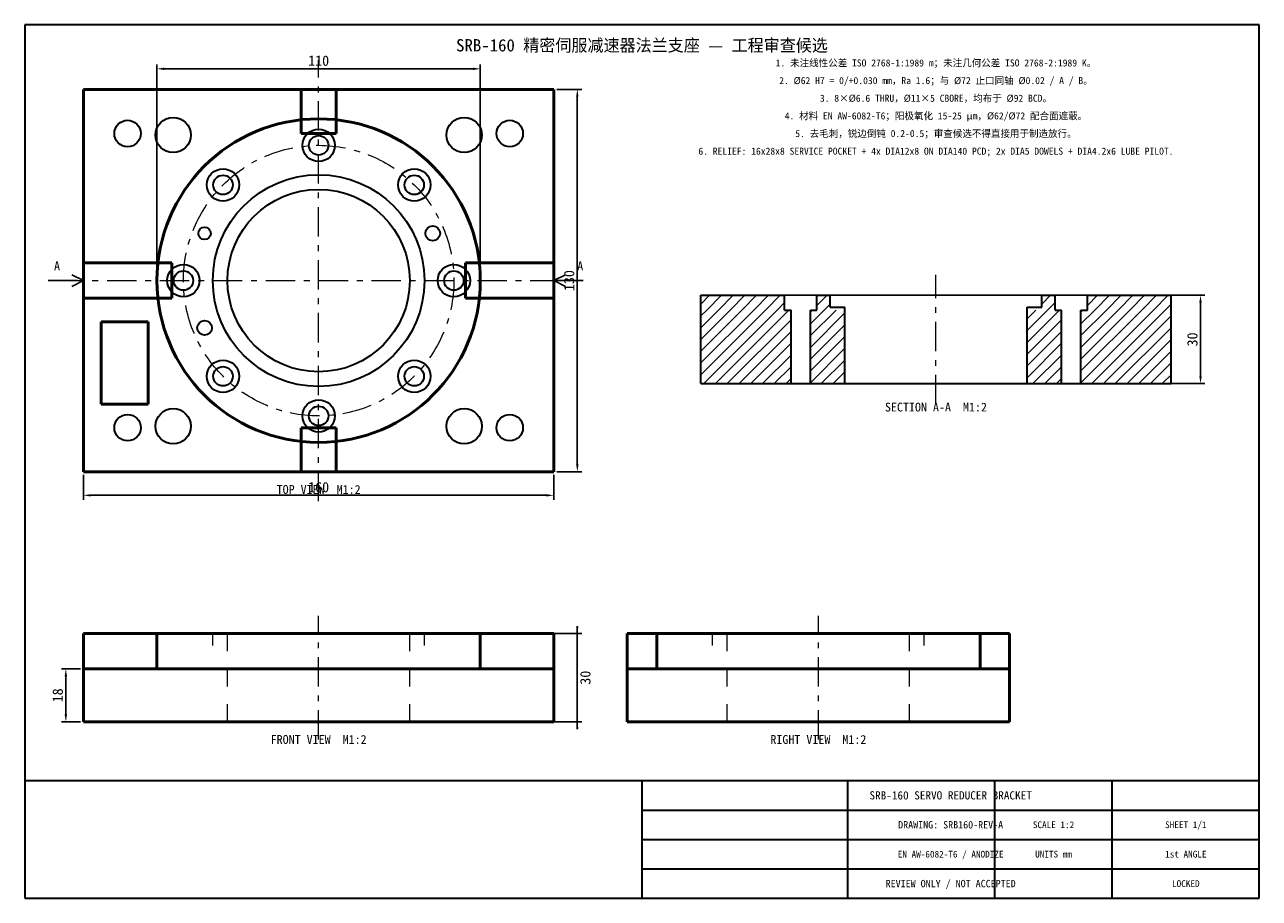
# Model space of a CAD drawing. Header units: millimetres. Extents: x 0 to 420, y 0 to 297.
import ezdxf
from ezdxf.enums import TextEntityAlignment as Align

# ---------------------------------------------------------------- set-up
doc = ezdxf.new("R2010")
doc.units = ezdxf.units.MM
doc.linetypes.add('AICAD_CENTER2', pattern=[18, 10, -3, 2, -3])
doc.linetypes.add('AICAD_HIDDEN2', pattern=[12, 6, -6])
for name, color, linetype, lineweight in [('CENTER', 5, 'AICAD_CENTER2', 18), ('DATUM', 1, 'AICAD_CENTER2', 25), ('DIMENSION', 3, 'CONTINUOUS', 18), ('HATCH', 8, 'CONTINUOUS', 13), ('HIDDEN', 8, 'AICAD_HIDDEN2', 18), ('HOLE', 7, 'CONTINUOUS', 35), ('OUTLINE', 7, 'CONTINUOUS', 50), ('SECTION', 7, 'CONTINUOUS', 35), ('TEXT', 7, 'CONTINUOUS', 18), ('TITLEBLOCK', 7, 'CONTINUOUS', 35)]:
    doc.layers.add(name, color=color, linetype=linetype, lineweight=lineweight)
doc.dimstyles.new('AICAD_MECH', dxfattribs={"dimtxt": 3.5, "dimasz": 2.5, "dimexe": 1.5, "dimexo": 1, "dimgap": 1, "dimtad": 1, "dimdec": 1, "dimcen": 2.5, "dimazin": 3, "dimtfac": 1, "dimtmove": 0, "dimatfit": 3})

msp = doc.modelspace()

# ---------------------------------------------------------------- linework, layer by layer
at = {"layer": 'CENTER'}
for p, q in [((100, 135), (100, 285)), ((10, 210), (190, 210)), ((310, 168), (310, 212)), ((100, 54), (100, 96)), ((270, 54), (270, 96))]:
    msp.add_line(p, q, dxfattribs=at)
msp.add_circle((100, 210), 46, dxfattribs=at)
at = {"layer": 'DATUM'}
for p, q in [((8, 210), (20, 210)), ((20, 210), (16, 212)), ((20, 210), (16, 208)), ((180, 210), (184, 212)), ((180, 210), (192, 210)), ((180, 210), (184, 208))]:
    msp.add_line(p, q, dxfattribs=at)
at = {"layer": 'DIMENSION'}
for p, q in [((45, 210), (45, 207)), ((155, 210), (155, 207))]:
    msp.add_line(p, q, dxfattribs=at)
at = {"layer": 'HATCH'}
for p, q in [((230, 202), (233, 205)), ((232, 200), (237, 205)), ((236, 200), (241, 205)), ((240, 200), (245, 205)), ((244, 200), (249, 205)), ((248, 200), (253, 205)), ((252, 200), (257, 205)), ((258.5, 202.5), (256, 200)), ((269.5, 201.5), (273, 205)), ((274, 202), (272, 200)), ((346, 202), (349, 205)), ((350.5, 202.5), (348, 200)), ((361.5, 201.5), (365, 205)), ((364, 200), (369, 205)), ((368, 200), (373, 205)), ((372, 200), (377, 205)), ((376, 200), (381, 205)), ((380, 200), (385, 205)), ((384, 200), (389, 205)), ((390, 202), (388, 200)), ((230, 178), (252, 200)), ((230, 182), (248, 200)), ((230, 186), (244, 200)), ((230, 190), (240, 200)), ((230, 194), (236, 200)), ((230, 198), (232, 200)), ((231, 175), (256, 200)), ((235, 175), (260, 200)), ((267.3, 191.3), (276, 200)), ((267.3, 195.3), (272, 200)), ((267.3, 199.3), (268, 200)), ((267.3, 187.3), (279, 199)), ((341, 189), (352, 200)), ((341, 193), (348, 200)), ((341, 197), (344, 200)), ((359.3, 175.3), (384, 200)), ((359.3, 179.3), (380, 200)), ((359.3, 183.3), (376, 200)), ((359.3, 187.3), (372, 200)), ((359.3, 191.3), (368, 200)), ((359.3, 195.3), (364, 200)), ((359.3, 199.3), (360, 200)), ((363, 175), (388, 200)), ((390, 198), (367, 175)), ((260.7, 196.7), (239, 175)), ((267.3, 183.3), (279, 195)), ((341, 185), (352.7, 196.7)), ((390, 194), (371, 175)), ((260.7, 192.7), (243, 175)), ((267.3, 179.3), (279, 191)), ((341, 181), (352.7, 192.7)), ((390, 190), (375, 175)), ((260.7, 188.7), (247, 175)), ((267.3, 175.3), (279, 187)), ((341, 177), (352.7, 188.7)), ((390, 186), (379, 175)), ((260.7, 184.7), (251, 175)), ((260.7, 180.7), (255, 175)), ((279, 183), (271, 175)), ((352.7, 184.7), (343, 175)), ((352.7, 180.7), (347, 175)), ((390, 182), (383, 175)), ((260.7, 176.7), (259, 175)), ((279, 179), (275, 175)), ((352.7, 176.7), (351, 175)), ((390, 178), (387, 175))]:
    msp.add_line(p, q, dxfattribs=at)
at = {"layer": 'HIDDEN'}
for p, q in [((64, 86), (64, 90)), ((69, 60), (69, 90)), ((131, 60), (131, 90)), ((136, 86), (136, 90)), ((234, 86), (234, 90)), ((239, 60), (239, 90)), ((301, 60), (301, 90)), ((306, 86), (306, 90))]:
    msp.add_line(p, q, dxfattribs=at)
at = {"layer": 'HOLE'}
for centre, radius in [((50.5, 259.5), 6), ((149.5, 259.5), 6), ((35, 260), 4.5), ((100, 256), 5.5), ((165, 260), 4.5), ((100, 256), 3.3), ((67.47, 242.53), 5.5), ((132.53, 242.53), 5.5), ((100, 210), 36), ((67.47, 242.53), 3.3), ((132.53, 242.53), 3.3), ((100, 210), 31), ((61.2, 226.07), 2.1), ((138.8, 226.07), 2.5), ((54, 210), 5.5), ((146, 210), 5.5), ((54, 210), 3.3), ((146, 210), 3.3), ((61.2, 193.93), 2.5), ((67.47, 177.47), 5.5), ((67.47, 177.47), 3.3), ((132.53, 177.47), 5.5), ((132.53, 177.47), 3.3), ((100, 164), 5.5), ((35, 160), 4.5), ((50.5, 160.5), 6), ((100, 164), 3.3), ((149.5, 160.5), 6), ((165, 160), 4.5)]:
    msp.add_circle(centre, radius, dxfattribs=at)
at = {"layer": 'OUTLINE'}
for p, q in [((180, 275), (20, 275)), ((20, 275), (20, 145)), ((94, 260), (94, 275)), ((106, 260), (106, 275)), ((180, 145), (180, 275)), ((94, 260), (106, 260)), ((20, 216), (50, 216)), ((50, 204), (50, 216)), ((150, 204), (150, 216)), ((150, 216), (180, 216)), ((20, 204), (50, 204)), ((150, 204), (180, 204)), ((42, 196), (26, 196)), ((26, 196), (26, 168)), ((42, 168), (42, 196)), ((26, 168), (42, 168)), ((94, 160), (106, 160)), ((94, 145), (94, 160)), ((106, 145), (106, 160)), ((20, 145), (180, 145)), ((180, 90), (20, 90)), ((20, 90), (20, 60)), ((45, 78), (45, 90)), ((155, 78), (155, 90)), ((180, 60), (180, 90)), ((335, 90), (205, 90)), ((205, 90), (205, 60)), ((215, 78), (215, 90)), ((325, 78), (325, 90)), ((335, 60), (335, 90)), ((20, 78), (180, 78)), ((205, 78), (335, 78)), ((20, 60), (180, 60)), ((205, 60), (335, 60))]:
    msp.add_line(p, q, dxfattribs=at)
msp.add_circle((100, 210), 55, dxfattribs=at)
at = {"layer": 'SECTION'}
for p, q in [((230, 175), (230, 205)), ((230, 205), (258.5, 205)), ((258.5, 200), (258.5, 205)), ((269.5, 205), (274, 205)), ((269.5, 200), (269.5, 205)), ((274, 201), (274, 205)), ((346, 205), (350.5, 205)), ((346, 201), (346, 205)), ((350.5, 200), (350.5, 205)), ((361.5, 205), (390, 205)), ((361.5, 200), (361.5, 205)), ((390, 175), (390, 205)), ((258.5, 200), (260.7, 200)), ((260.7, 175), (260.7, 200)), ((267.3, 175), (267.3, 200)), ((267.3, 200), (269.5, 200)), ((274, 201), (279, 201)), ((279, 175), (279, 201)), ((341, 175), (341, 201)), ((341, 201), (346, 201)), ((350.5, 200), (352.7, 200)), ((352.7, 175), (352.7, 200)), ((359.3, 175), (359.3, 200)), ((359.3, 200), (361.5, 200)), ((230, 175), (390, 175))]:
    msp.add_line(p, q, dxfattribs=at)
at = {"layer": 'TITLEBLOCK'}
for p, q in [((420, 297), (0, 297)), ((0, 297), (0, 0)), ((420, 0), (420, 297)), ((0, 40), (420, 40)), ((210, 0), (210, 40)), ((280, 0), (280, 40)), ((330, 0), (330, 40)), ((370, 0), (370, 40)), ((210, 30), (420, 30)), ((210, 20), (420, 20)), ((210, 10), (420, 10)), ((0, 0), (420, 0))]:
    msp.add_line(p, q, dxfattribs=at)

# ---------------------------------------------------------------- texts
at = {"layer": 'DATUM'}
for p in [(11, 215), (189, 215)]:
    msp.add_text('A', height=3, dxfattribs=at).set_placement(p, align=Align.MIDDLE_CENTER)
at = {"layer": 'TEXT'}
for s, height, p in [('SRB-160 精密伺服减速器法兰支座 — 工程审查候选', 4.2, (210, 290)), ('1. 未注线性公差 ISO 2768-1:1989 m；未注几何公差 ISO 2768-2:1989 K。', 2.4, (310, 284)), ('2. Ø62 H7 = 0/+0.030 mm，Ra 1.6；与 Ø72 止口同轴 Ø0.02 / A / B。', 2.4, (310, 278)), ('3. 8×Ø6.6 THRU，Ø11×5 CBORE，均布于 Ø92 BCD。', 2.4, (310, 272)), ('4. 材料 EN AW-6082-T6；阳极氧化 15-25 µm，Ø62/Ø72 配合面遮蔽。', 2.4, (310, 266)), ('5. 去毛刺，锐边倒钝 0.2-0.5；审查候选不得直接用于制造放行。', 2.4, (310, 260)), ('6. RELIEF: 16x28x8 SERVICE POCKET + 4x DIA12x8 ON DIA140 PCD; 2x DIA5 DOWELS + DIA4.2x6 LUBE PILOT.', 2.4, (310, 254)), ('SECTION A-A  M1:2', 3, (310, 167)), ('TOP VIEW  M1:2', 3, (100, 139)), ('FRONT VIEW  M1:2', 3, (100, 54)), ('RIGHT VIEW  M1:2', 3, (270, 54)), ('SRB-160 SERVO REDUCER BRACKET', 2.8, (315, 35)), ('DRAWING: SRB160-REV-A', 2.5, (315, 25)), ('SCALE 1:2', 2.3, (350, 25)), ('SHEET 1/1', 2.3, (395, 25)), ('EN AW-6082-T6 / ANODIZE', 2.3, (315, 15)), ('UNITS mm', 2.3, (350, 15)), ('1st ANGLE', 2.3, (395, 15)), ('REVIEW ONLY / NOT ACCEPTED', 2.5, (315, 5)), ('LOCKED', 2.3, (395, 5))]:
    msp.add_text(s, height=height, dxfattribs=at).set_placement(p, align=Align.MIDDLE_CENTER)

# ---------------------------------------------------------------- dimensions: what is measured, and where the dimension line sits
at = {"layer": 'DIMENSION'}
for base, p1, p2 in [((45, 282), (45, 210), (155, 210)), ((20, 137), (20, 145), (180, 145))]:
    msp.add_linear_dim(base=base, p1=p1, p2=p2, dimstyle='AICAD_MECH', dxfattribs=at).render()
for base, p1, p2 in [((188, 145), (180, 145), (180, 275)), ((400, 175), (230, 175), (230, 205)), ((188, 90), (20, 90), (20, 60)), ((14, 60), (20, 60), (20, 78))]:
    msp.add_linear_dim(base=base, p1=p1, p2=p2, angle=90, dimstyle='AICAD_MECH', dxfattribs=at).render()

doc.saveas('drawing.dxf')
